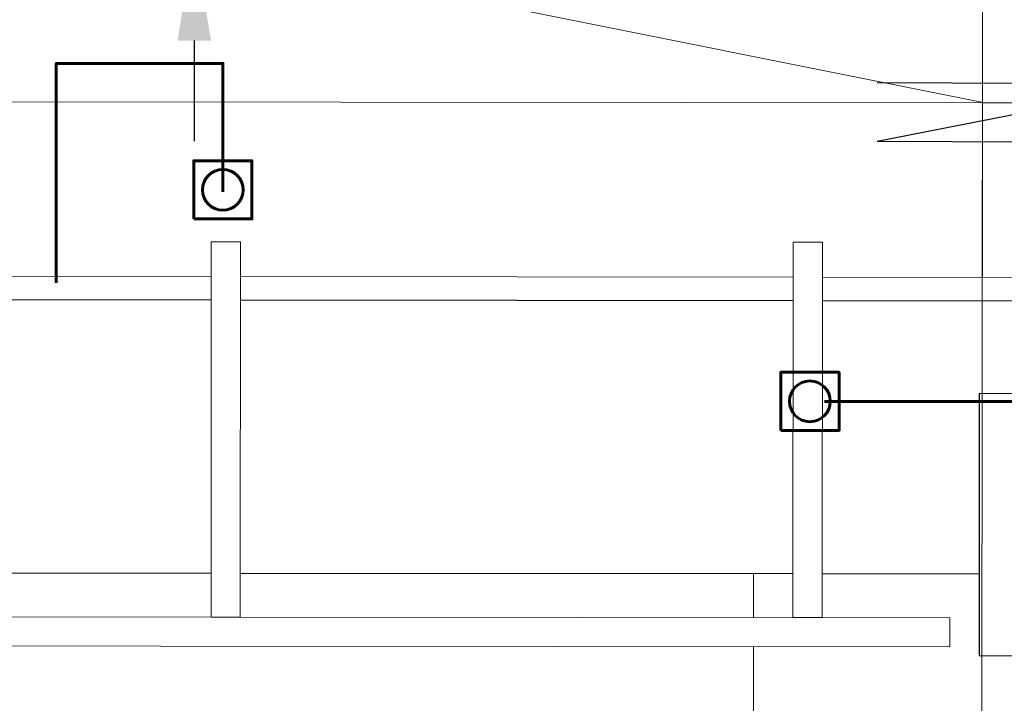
# Model space of a CAD drawing. Header units: millimetres. Extents: x -8884 to 95252, y -19446 to 55103.
# Tile 6 of 39: x -1998 to -1829, y -5368 to -5250. Entities that reach past the tile are written whole.
import ezdxf

# ---------------------------------------------------------------- set-up
doc = ezdxf.new("R2010")
doc.units = ezdxf.units.MM
doc.header["$LTSCALE"] = 1000
doc.header["$MEASUREMENT"] = 0
for name, pattern in [('DASHDOT2', [0.5, 0.25, -0.125, 0, -0.125]), ('rzut dachu$0$ACAD_ISO04W100', [30, 24, -3, 0, -3]), ('rzut dachu$0$DASHDOTX2', [2, 1, -0.5, 0, -0.5])]:
    doc.linetypes.add(name, pattern=pattern)
doc.layers.get('Defpoints').update_dxf_attribs({"lineweight": 0})
for name, color, linetype, lineweight in [('EL_odgromówka', 142, 'DASHDOT2', 60), ('rzut dachu$0$Arch_dach', 254, 'Continuous', 25), ('rzut dachu$0$Arch_osie', 254, 'rzut dachu$0$DASHDOTX2', 5), ('rzut dachu$0$Arch_porecz', 254, 'Continuous', 9), ('rzut dachu$0$Arch_spadki', 254, 'Continuous', 5), ('rzut dachu$0$Arch_widok', 254, 'Continuous', 18)]:
    doc.layers.add(name, color=color, linetype=linetype, lineweight=lineweight)
doc.layers.add('Korytka', color=4, linetype='Continuous')
doc.layers.add('VRF_OPIS', color=7, linetype='Continuous', lineweight=30, plot=False)
doc.styles.get("Standard").update_dxf_attribs({"font": 'txt.shx'})
doc.dimstyles.get("Standard").update_dxf_attribs({"dimtxt": 0.18, "dimasz": 0.18, "dimexe": 0.18, "dimexo": 0.0625, "dimgap": 0.09, "dimtad": 0, "dimtih": 1, "dimtoh": 1, "dimdec": 4, "dimzin": 0, "dimdsep": 46, "dimtxsty": 'Standard', "dimcen": 0.09, "dimadec": 0, "dimazin": 0, "dimtfac": 1, "dimtdec": 4, "dimtofl": 0, "dimtmove": 0, "dimatfit": 3, "dimfxl": 0, "dimtolj": 1, "dimtzin": 0, "dimarcsym": 0})

# ---------------------------------------------------------------- blocks, each defined once
blk = doc.blocks.new('*D92')
at = {"layer": 'Defpoints', "color": 0}
for p in [(-1961.16, -5231.45), (-1967.78, -5236.45), (-1961.16, -5236.45)]:
    blk.add_point(p, dxfattribs=at)
at = {"layer": 'VRF_OPIS', "color": 0, "lineweight": -2, "ltscale": 3}
for p, q in [((-1967.78, -5214.17), (-1967.78, -5196.89)), ((-1967.16, -5231.45), (-1985.06, -5231.45)), ((-1967.16, -5236.45), (-1985.06, -5236.45)), ((-1967.78, -5253.73), (-1967.78, -5271.01))]:
    blk.add_line(p, q, dxfattribs=at)
at = {"layer": 'VRF_OPIS', "color": 0}
for points in [[(-1970.66, -5214.17), (-1964.9, -5214.17), (-1967.78, -5231.45)], [(-1964.9, -5253.73), (-1970.66, -5253.73), (-1967.78, -5236.45)]]:
    blk.add_solid(points, dxfattribs=at)
at = {"layer": 'VRF_OPIS', "color": 0, "insert": (-1967.78, -5236.11), "char_height": 17.28, "attachment_point": 5}
blk.add_mtext('\\A1;5', dxfattribs=at)
blk = doc.blocks.new('rzut dachu$0$odb')
at = {"layer": 'rzut dachu$0$Arch_spadki', "color": 0, "ltscale": 60}
blk.add_line((1426.74, -0.81), (721.74, 140.19), dxfattribs=at)
blk = doc.blocks.new('rzut dachu$0$osieA')
at = {"layer": 'rzut dachu$0$Arch_osie', "color": 0, "linetype": 'rzut dachu$0$ACAD_ISO04W100', "ltscale": 5}
for points in [[(1440, -719.92), (1440, 3461)], [(-780.95, 0), (11520, 0)]]:
    blk.add_lwpolyline(points, dxfattribs=at)
blk = doc.blocks.new('k100')
at = {"layer": 'Korytka'}
for p, q in [((0, 0), (100, 0)), ((0, 0), (50, -10)), ((50, -10), (100, 0)), ((0, -10), (100, -10))]:
    blk.add_line(p, q, dxfattribs=at)

msp = doc.modelspace()

# ---------------------------------------------------------------- linework, layer by layer
at = {"layer": 'EL_odgromówka', "linetype": 'Continuous', "ltscale": 60}
for points in [[(-1962.87, -5279.73), (-1962.86, -5257.66), (-1991.49, -5257.66), (-1991.49, -5295.35)], [(-1967.87, -5284.38), (-1967.87, -5274.38), (-1957.87, -5274.38), (-1957.87, -5284.38), (-1967.87, -5284.38)], [(-1866.99, -5320.73), (-1866.99, -5310.73), (-1856.99, -5310.73), (-1856.99, -5320.73), (-1866.99, -5320.73)]]:
    msp.add_lwpolyline(points, dxfattribs=at)
at = {"layer": 'EL_odgromówka', "ltscale": 60}
msp.add_lwpolyline([(-1744.34, -5315.84), (-1859.5, -5315.74)], dxfattribs=at)
at = {"layer": 'EL_odgromówka', "linetype": 'Continuous', "ltscale": 60}
for centre in [(-1962.87, -5279.38), (-1861.99, -5315.73)]:
    msp.add_circle(centre, 3.5, dxfattribs=at)
at = {"layer": 'rzut dachu$0$Arch_dach'}
for points in [[(-2059.86, -5298.22), (-1964.86, -5298.3)], [(-1959.86, -5298.3), (-1864.86, -5298.39)], [(-1859.86, -5298.39), (-1744.69, -5298.49)], [(-1832.89, -5314.41), (-1832.93, -5359.41), (-1771.75, -5359.47), (-1771.7, -5314.47), (-1832.89, -5314.41)], [(-1964.9, -5345.3), (-2059.9, -5345.22)], [(-1864.9, -5345.39), (-1959.9, -5345.3)], [(-1832.91, -5345.41), (-1859.9, -5345.39)]]:
    msp.add_lwpolyline(points, dxfattribs=at)
at = {"layer": 'rzut dachu$0$Arch_porecz'}
for points in [[(-1964.85, -5288.3), (-1959.85, -5288.3), (-1959.9, -5352.8), (-1964.9, -5352.8), (-1964.85, -5288.3)], [(-1864.85, -5288.39), (-1859.85, -5288.39), (-1859.9, -5352.89), (-1864.9, -5352.89), (-1864.85, -5288.39)], [(-2786.91, -5357.09), (-2786.9, -5352.09), (-1837.92, -5352.91), (-1837.92, -5357.91), (-2786.91, -5357.09)]]:
    msp.add_lwpolyline(points, close=True, dxfattribs=at)
at = {"layer": 'rzut dachu$0$Arch_spadki', "ltscale": 60}
msp.add_lwpolyline([(-1832.33, -5264.41), (-1802.33, -5264.44), (-1802.35, -5294.44), (-1832.35, -5294.41)], close=True, dxfattribs=at)
for points in [[(-2059.85, -5294.22), (-1964.85, -5294.3)], [(-1959.85, -5294.3), (-1864.85, -5294.39)], [(-1859.85, -5294.39), (-1744.69, -5294.49)]]:
    msp.add_lwpolyline(points, dxfattribs=at)
at = {"layer": 'rzut dachu$0$Arch_widok'}
for p, q in [((-1871.67, -5345.38), (-1871.67, -5352.88)), ((-1871.67, -5357.88), (-1871.67, -5503.75))]:
    msp.add_line(p, q, dxfattribs=at)

# ---------------------------------------------------------------- block references
at = {"layer": 'Korytka', "xscale": 1.008000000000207, "yscale": 1.008000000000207, "zscale": 1.008000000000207, "rotation": 179.7696406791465}
msp.add_blockref('k100', (-1749.66, -5271.47), dxfattribs=at)
at = {"layer": 'rzut dachu$0$Arch_osie', "rotation": 359.9503742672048}
msp.add_blockref('rzut dachu$0$osieA', (-3272.33, -5263.17), dxfattribs=at)
at = {"layer": 'rzut dachu$0$Arch_spadki', "rotation": 359.9473098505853}
msp.add_blockref('rzut dachu$0$odb', (-3258.69, -5262.3), dxfattribs=at)

# ---------------------------------------------------------------- dimensions: what is measured, and where the dimension line sits
at = {"layer": 'VRF_OPIS', "ltscale": 3}
dim = msp.add_linear_dim(base=(-1967.78, -5236.45), p1=(-1961.16, -5231.45), p2=(-1961.16, -5236.45), angle=90, dimstyle='Standard', override={"dimscale": 96, "dimdec": 0, "dimfxl": 0.18}, dxfattribs=at)
dim.commit()
dim.dimension.update_dxf_attribs({"geometry": '*D92', "text_midpoint": (-1967.78, -5236.11), "dimtype": 160})

doc.saveas('drawing.dxf')
